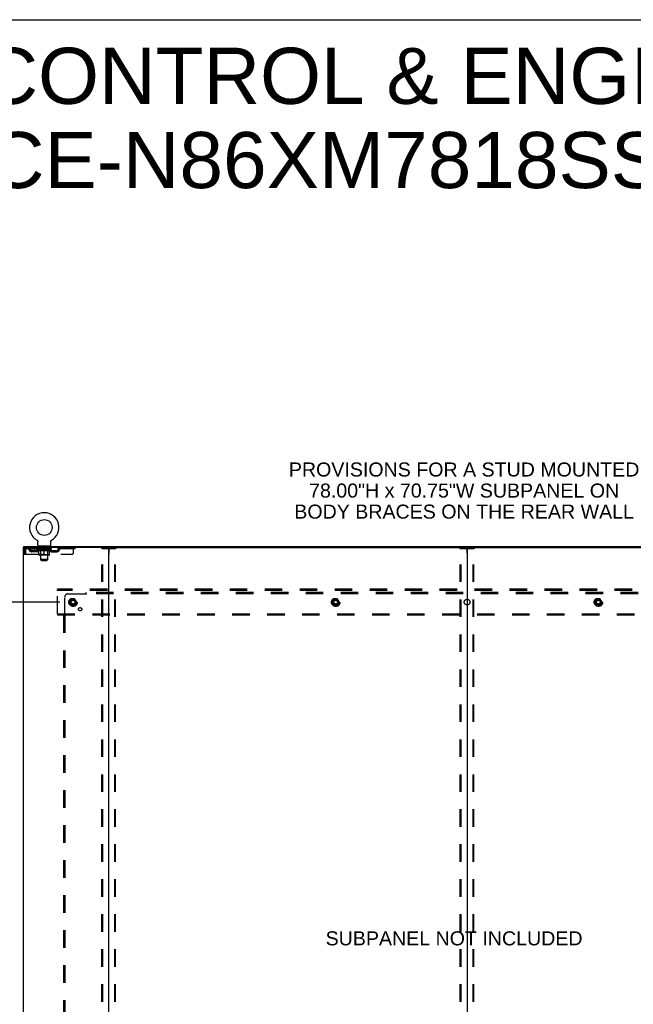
# Model space of a CAD drawing. Header units: inches. Extents: x 0 to 278, y 0 to 180.
# Tile 66 of 67: x 189 to 243, y 94 to 180. Entities that reach past the tile are written whole.
import ezdxf

# ---------------------------------------------------------------- set-up
doc = ezdxf.new("R2010")
doc.units = ezdxf.units.IN
doc.header["$LTSCALE"] = 15.310625
doc.header["$MEASUREMENT"] = 0
doc.linetypes.add('DOT', pattern=[0.2, 0.1, -0.1])
doc.linetypes.add('HIDDEN', pattern=[0.2, 0.1, -0.1])
doc.layers.get('0').update_dxf_attribs({"linetype": 'CONTINUOUS'})
for name, color, linetype in [('DEFAULT_2', 8, 'HIDDEN'), ('DIMENSIONS', 7, 'CONTINUOUS'), ('SUBPANEL', 7, 'CONTINUOUS'), ('WITNESSMARKS', 7, 'CONTINUOUS')]:
    doc.layers.add(name, color=color, linetype=linetype)
doc.styles.get("Standard").update_dxf_attribs({"font": 'arial.ttf'})
doc.dimstyles.new('DIMSTYLE_1', dxfattribs={"dimtxt": 1.228125, "dimasz": 1.6375, "dimexe": 0.09, "dimexo": 0.07, "dimgap": 0.0375, "dimtad": 0, "dimtih": 1, "dimtoh": 1, "dimzin": 4, "dimdsep": 46, "dimtxsty": 'Standard', "dimblk": '_FILLED', "dimblk1": '_FILLED', "dimblk2": '_FILLED', "dimcen": 0.09, "dimadec": 3, "dimazin": 1, "dimtfac": 1, "dimtdec": 3, "dimtofl": 0, "dimtmove": 0, "dimatfit": 3, "dimldrblk": '_FILLED', "dimfxl": 0, "dimtolj": 1, "dimtzin": 4, "dimarcsym": 0})

# ---------------------------------------------------------------- blocks, each defined once
blk = doc.blocks.new('_FILLED')
at = {"color": 0, "linetype": 'ByBlock'}
blk.add_solid([(0, 0), (-1, 0.2), (-1, -0.2)], dxfattribs=at)
blk = doc.blocks.new('*D4')
at = {"layer": 'DIMENSIONS', "color": 2, "linetype": 'Continuous'}
for p, q in [((192.925, 129.147), (181.572, 129.147)), ((183.046, 129.147), (183.046, 94.858)), ((183.046, 52.897), (183.046, 92.402)), ((192.925, 52.897), (181.572, 52.897))]:
    blk.add_line(p, q, dxfattribs=at)
at = {"layer": 'DIMENSIONS', "color": 2, "linetype": 'Continuous', "xscale": 1.6375, "yscale": 1.6375, "zscale": 1.6375}
for p, rotation in [((183.046, 129.147), 90), ((183.046, 52.897), 270)]:
    blk.add_blockref('_FILLED', p, dxfattribs=dict(at, rotation=rotation))
at = {"layer": 'DIMENSIONS', "color": 2, "linetype": 'Continuous', "insert": (183.046, 94.244), "char_height": 1.2281, "width": 4.29159, "attachment_point": 2, "line_spacing_factor": 0.9}
blk.add_mtext('76.25', dxfattribs=at)

msp = doc.modelspace()

# ---------------------------------------------------------------- linework, layer by layer
at = {"color": 7, "linetype": 'Continuous'}
for p, q in [((0, 180.125), (278.375, 180.125)), ((190.915, 134.56), (190.915, 134.56)), ((190.915, 134.56), (190.919, 134.558)), ((190.917, 134.559), (190.916, 134.56)), ((190.919, 134.558), (190.923, 134.555)), ((190.923, 134.555), (190.928, 134.552)), ((190.927, 134.552), (190.932, 134.549)), ((190.932, 134.549), (190.936, 134.546)), ((190.935, 134.546), (190.939, 134.543)), ((190.939, 134.543), (190.943, 134.539)), ((190.943, 134.539), (190.947, 134.535)), ((190.947, 134.536), (190.95, 134.532)), ((190.95, 134.532), (190.954, 134.528)), ((190.953, 134.528), (190.957, 134.524)), ((190.957, 134.524), (190.96, 134.52)), ((190.96, 134.52), (190.963, 134.516)), ((190.963, 134.516), (190.966, 134.512)), ((190.965, 134.512), (190.968, 134.507)), ((190.968, 134.507), (190.971, 134.503)), ((190.971, 134.503), (190.973, 134.498)), ((190.973, 134.498), (190.975, 134.494)), ((190.975, 134.494), (190.977, 134.489)), ((190.977, 134.489), (190.979, 134.484)), ((190.979, 134.484), (190.981, 134.479)), ((190.981, 134.48), (190.982, 134.475)), ((190.982, 134.475), (190.983, 134.47)), ((190.983, 134.47), (190.984, 134.465)), ((190.984, 134.465), (190.985, 134.46)), ((190.985, 134.46), (190.986, 134.455)), ((190.986, 134.455), (190.987, 134.45)), ((190.987, 134.44), (190.988, 134.435)), ((192.113, 134.45), (192.114, 134.455)), ((192.113, 134.445), (192.113, 134.45)), ((192.114, 134.455), (192.115, 134.46)), ((192.115, 134.46), (192.116, 134.465)), ((192.116, 134.465), (192.117, 134.47)), ((192.117, 134.47), (192.118, 134.475)), ((192.118, 134.475), (192.12, 134.48)), ((192.12, 134.479), (192.121, 134.484)), ((192.121, 134.484), (192.123, 134.489)), ((192.123, 134.489), (192.125, 134.494)), ((192.125, 134.494), (192.127, 134.498)), ((192.127, 134.498), (192.129, 134.503)), ((192.129, 134.503), (192.132, 134.507)), ((192.132, 134.507), (192.135, 134.512)), ((192.134, 134.512), (192.137, 134.516)), ((192.137, 134.516), (192.14, 134.52)), ((192.14, 134.52), (192.143, 134.524)), ((192.143, 134.524), (192.147, 134.528)), ((192.146, 134.528), (192.15, 134.532)), ((192.15, 134.532), (192.153, 134.536)), ((192.153, 134.535), (192.157, 134.539)), ((192.157, 134.539), (192.161, 134.543)), ((192.161, 134.543), (192.165, 134.546)), ((192.164, 134.546), (192.169, 134.549)), ((192.168, 134.549), (192.173, 134.552)), ((192.172, 134.552), (192.177, 134.555)), ((192.177, 134.555), (192.181, 134.558)), ((192.177, 134.555), (192.178, 134.556)), ((192.181, 134.558), (192.185, 134.56)), ((192.184, 134.56), (192.183, 134.559)), ((189.748, 133.918), (189.748, 134.022)), ((189.786, 133.918), (189.757, 133.918)), ((190.988, 134.121), (190.988, 134.435)), ((191.05, 134.052), (191.05, 134.022)), ((192.05, 134.052), (191.05, 134.052)), ((192.05, 134.052), (192.05, 134.022)), ((192.113, 134.121), (192.113, 134.435)), ((197.156, 133.918), (259.986, 133.918)), ((228.571, 133.878), (228.571, 48.166))]:
    msp.add_line(p, q, dxfattribs=at)
at = {"color": 3, "linetype": 'Continuous'}
for p, q in [((189.696, 133.918), (189.696, 48.126)), ((189.757, 133.918), (189.696, 133.918)), ((189.748, 134.022), (267.394, 134.022)), ((197.156, 133.918), (189.786, 133.918)), ((197.196, 48.166), (197.196, 133.878))]:
    msp.add_line(p, q, dxfattribs=at)
at = {"color": 7, "linetype": 'Continuous'}
for points in [[(190.987, 134.45), (190.987, 134.445), (190.987, 134.44)], [(192.113, 134.435), (192.113, 134.44), (192.113, 134.445)], [(192.113, 134.435), (192.113, 134.44), (192.113, 134.445)]]:
    msp.add_lwpolyline(points, dxfattribs=at)
msp.add_circle((191.55, 135.68), 0.688, dxfattribs=at)
for centre, radius, start, end in [((191.55, 135.68), 1.288, 299.50527, 240.49473), ((191.057, 134.121), 0.069, 180, 265), ((192.044, 134.121), 0.069, 275, 360), ((197.236, 133.878), 0.04, 90, 180), ((228.531, 133.878), 0.04, 0, 90), ((228.611, 133.878), 0.04, 90, 180)]:
    msp.add_arc(centre, radius, start, end, dxfattribs=at)
at = {"color": 3, "linetype": 'Continuous'}
msp.add_arc((197.156, 133.878), 0.04, 0, 90, dxfattribs=at)
at = {"layer": 'DEFAULT_2', "color": 8, "linetype": 'HIDDEN'}
for p, q in [((190.915, 134.56), (190.915, 134.56)), ((190.922, 134.556), (190.923, 134.555)), ((192.185, 134.56), (192.185, 134.56)), ((189.8, 133.751), (189.8, 133.356)), ((189.8, 133.751), (189.904, 133.751)), ((189.904, 133.751), (189.904, 133.356)), ((189.934, 133.356), (189.934, 133.751)), ((189.967, 133.918), (189.967, 133.814)), ((194.238, 133.814), (189.967, 133.814)), ((190.435, 133.563), (190.435, 133.667)), ((190.918, 133.667), (190.435, 133.667)), ((190.685, 133.563), (190.685, 133.667)), ((190.917, 133.767), (190.917, 133.814)), ((191.076, 133.656), (190.917, 133.767)), ((192.183, 133.767), (190.917, 133.767)), ((190.926, 133.807), (190.926, 133.814)), ((190.935, 133.804), (190.935, 133.807)), ((190.935, 133.804), (192.165, 133.804)), ((190.944, 133.804), (190.944, 133.807)), ((190.945, 133.804), (190.945, 133.807)), ((190.955, 133.807), (190.955, 133.814)), ((190.971, 133.804), (190.971, 133.807)), ((190.973, 133.804), (190.973, 133.807)), ((191.002, 133.807), (191.002, 133.814)), ((191.016, 133.804), (191.016, 133.807)), ((191.019, 133.804), (191.019, 133.807)), ((191.223, 133.807), (191.022, 133.807)), ((191.065, 133.807), (191.065, 133.814)), ((191.066, 133.804), (191.066, 133.807)), ((191.067, 133.804), (191.067, 133.807)), ((191.07, 133.804), (191.07, 133.807)), ((191.076, 133.656), (191.087, 133.656)), ((191.077, 133.804), (191.077, 133.807)), ((191.077, 133.804), (191.077, 133.807)), ((191.081, 133.804), (191.081, 133.807)), ((191.084, 133.804), (191.084, 133.808)), ((191.087, 133.293), (191.087, 133.699)), ((191.088, 133.804), (191.088, 133.807)), ((191.103, 133.804), (191.103, 133.807)), ((191.113, 133.814), (191.113, 133.918)), ((191.121, 133.804), (191.121, 133.81)), ((191.121, 133.804), (191.121, 133.807)), ((191.141, 133.804), (191.141, 133.807)), ((191.143, 133.807), (191.143, 133.814)), ((191.147, 134.052), (191.147, 134.022)), ((191.153, 133.804), (191.153, 133.807)), ((191.157, 133.804), (191.157, 133.807)), ((191.166, 133.804), (191.166, 133.807)), ((191.177, 133.804), (191.177, 133.811)), ((191.185, 133.962), (191.185, 134.042)), ((191.193, 133.804), (191.193, 133.807)), ((191.255, 133.952), (191.195, 133.952)), ((191.196, 133.804), (191.196, 133.807)), ((191.223, 133.804), (191.223, 133.807)), ((191.29, 133.807), (191.228, 133.807)), ((191.229, 133.656), (191.409, 133.656)), ((191.233, 133.807), (191.233, 133.814)), ((191.237, 133.296), (191.237, 133.764)), ((191.24, 133.804), (191.24, 133.807)), ((191.245, 133.804), (191.245, 133.807)), ((191.25, 132.871), (191.25, 133.942)), ((191.251, 133.804), (191.251, 133.813)), ((191.255, 133.804), (191.255, 133.807)), ((191.266, 133.804), (191.266, 133.807)), ((191.29, 133.804), (191.29, 133.807)), ((191.365, 133.807), (191.306, 133.807)), ((191.326, 133.804), (191.326, 133.807)), ((191.333, 133.807), (191.333, 133.814)), ((191.337, 133.804), (191.337, 133.807)), ((191.34, 133.804), (191.34, 133.813)), ((191.342, 133.804), (191.342, 133.807)), ((191.35, 133.804), (191.35, 133.808)), ((191.365, 133.804), (191.365, 133.807)), ((191.445, 133.807), (191.391, 133.807)), ((191.404, 133.804), (191.404, 133.807)), ((191.436, 133.807), (191.513, 133.812)), ((191.44, 133.807), (191.44, 133.814)), ((191.441, 133.814), (191.44, 133.814)), ((191.441, 133.807), (191.441, 133.814)), ((191.441, 133.804), (191.441, 133.807)), ((191.444, 133.804), (191.444, 133.808)), ((191.446, 133.804), (191.446, 133.807)), ((191.446, 133.804), (191.446, 133.807)), ((191.481, 133.807), (191.545, 133.807)), ((191.487, 133.804), (191.487, 133.807)), ((191.492, 133.807), (191.492, 133.811)), ((191.513, 133.807), (191.513, 133.812)), ((191.529, 133.804), (191.529, 133.807)), ((191.547, 133.808), (191.547, 133.807)), ((191.547, 133.804), (191.547, 133.808)), ((191.547, 133.804), (191.547, 133.807)), ((191.55, 133.807), (191.55, 133.814)), ((191.55, 133.814), (191.664, 133.807)), ((191.55, 133.256), (191.55, 133.7)), ((191.553, 133.804), (191.553, 133.808)), ((191.553, 133.808), (191.553, 133.807)), ((191.553, 133.804), (191.553, 133.807)), ((191.571, 133.804), (191.571, 133.807)), ((191.571, 133.807), (191.619, 133.807)), ((191.614, 133.804), (191.614, 133.807)), ((191.654, 133.804), (191.654, 133.807)), ((191.655, 133.804), (191.655, 133.807)), ((191.655, 133.807), (191.709, 133.807)), ((191.656, 133.804), (191.656, 133.808)), ((191.659, 133.807), (191.659, 133.814)), ((191.659, 133.814), (191.66, 133.814)), ((191.659, 133.804), (191.659, 133.807)), ((191.66, 133.807), (191.66, 133.814)), ((191.691, 133.656), (191.871, 133.656)), ((191.696, 133.804), (191.696, 133.807)), ((191.735, 133.804), (191.735, 133.807)), ((191.735, 133.807), (191.794, 133.807)), ((191.75, 133.804), (191.75, 133.808)), ((191.758, 133.804), (191.758, 133.807)), ((191.761, 133.804), (191.761, 133.813)), ((191.763, 133.804), (191.763, 133.807)), ((191.767, 133.807), (191.767, 133.814)), ((191.774, 133.804), (191.774, 133.807)), ((191.81, 133.804), (191.81, 133.807)), ((191.81, 133.807), (191.872, 133.807)), ((191.834, 133.804), (191.834, 133.807)), ((191.905, 133.952), (191.845, 133.952)), ((191.845, 133.804), (191.845, 133.807)), ((191.849, 133.804), (191.849, 133.813)), ((191.85, 132.871), (191.85, 133.942)), ((191.855, 133.804), (191.855, 133.807)), ((191.86, 133.804), (191.86, 133.807)), ((191.863, 133.296), (191.863, 133.764)), ((191.867, 133.807), (191.867, 133.814)), ((191.877, 133.804), (191.877, 133.807)), ((191.877, 133.807), (192.078, 133.807)), ((191.904, 133.804), (191.904, 133.807)), ((191.907, 133.804), (191.907, 133.807)), ((191.915, 133.962), (191.915, 134.042)), ((191.923, 133.804), (191.923, 133.811)), ((191.934, 133.804), (191.934, 133.807)), ((191.943, 133.804), (191.943, 133.807)), ((191.947, 133.804), (191.947, 133.807)), ((191.953, 134.052), (191.953, 134.022)), ((191.957, 133.807), (191.957, 133.814)), ((191.959, 133.804), (191.959, 133.807)), ((191.979, 133.804), (191.979, 133.81)), ((191.979, 133.804), (191.979, 133.807)), ((191.988, 133.814), (191.988, 133.918)), ((191.997, 133.804), (191.997, 133.807)), ((192.012, 133.804), (192.012, 133.807)), ((192.014, 133.293), (192.014, 133.699)), ((192.014, 133.656), (192.024, 133.656)), ((192.016, 133.804), (192.016, 133.808)), ((192.019, 133.804), (192.019, 133.807)), ((192.023, 133.804), (192.023, 133.807)), ((192.023, 133.804), (192.023, 133.807)), ((192.024, 133.656), (192.183, 133.767)), ((192.03, 133.804), (192.03, 133.807)), ((192.033, 133.804), (192.033, 133.807)), ((192.034, 133.804), (192.034, 133.807)), ((192.035, 133.807), (192.035, 133.814)), ((192.081, 133.804), (192.081, 133.807)), ((192.084, 133.804), (192.084, 133.807)), ((192.098, 133.807), (192.098, 133.814)), ((192.127, 133.804), (192.127, 133.807)), ((192.129, 133.804), (192.129, 133.807)), ((192.145, 133.807), (192.145, 133.814)), ((192.155, 133.804), (192.155, 133.807)), ((192.156, 133.804), (192.156, 133.807)), ((192.165, 133.804), (192.165, 133.807)), ((192.174, 133.807), (192.174, 133.814)), ((192.182, 133.667), (192.665, 133.667)), ((192.183, 133.767), (192.183, 133.814)), ((192.415, 133.563), (192.415, 133.667)), ((192.665, 133.563), (192.665, 133.667)), ((193.138, 133.918), (193.138, 133.814)), ((194.113, 133.481), (194.113, 133.918)), ((194.238, 133.918), (194.238, 133.814)), ((196.592, 48.24), (196.592, 133.805)), ((196.613, 133.835), (197.779, 133.835)), ((196.666, 48.24), (196.666, 133.805)), ((197.726, 48.24), (197.726, 133.805)), ((197.8, 48.24), (197.8, 133.805)), ((227.967, 48.24), (227.967, 133.805)), ((227.988, 133.835), (229.154, 133.835)), ((228.041, 48.24), (228.041, 133.805)), ((229.101, 48.24), (229.101, 133.805)), ((229.175, 48.24), (229.175, 133.805)), ((189.8, 133.356), (189.904, 133.356)), ((189.934, 133.356), (193.988, 133.356)), ((190.918, 133.563), (190.435, 133.563)), ((191.976, 133.256), (191.124, 133.256)), ((191.237, 133.296), (191.197, 133.256)), ((191.863, 133.296), (191.237, 133.296)), ((191.319, 132.802), (191.25, 132.871)), ((191.85, 132.871), (191.25, 132.871)), ((191.319, 132.802), (191.781, 132.802)), ((191.781, 132.802), (191.85, 132.871)), ((191.863, 133.296), (191.903, 133.256)), ((192.182, 133.563), (192.665, 133.563)), ((192.696, 130.168), (192.696, 130.272)), ((264.446, 130.272), (192.696, 130.272)), ((192.696, 128.126), (192.696, 130.168)), ((264.446, 130.168), (192.696, 130.168)), ((193.908, 129.42), (193.753, 129.152)), ((194.225, 129.425), (193.917, 129.425)), ((194.389, 129.152), (194.234, 129.42)), ((216.908, 129.42), (216.753, 129.152)), ((217.225, 129.425), (216.917, 129.425)), ((217.389, 129.152), (217.234, 129.42)), ((239.908, 129.42), (239.753, 129.152)), ((240.225, 129.425), (239.917, 129.425)), ((240.389, 129.152), (240.234, 129.42)), ((193.753, 129.142), (193.908, 128.875)), ((194.225, 128.87), (193.917, 128.87)), ((194.234, 128.875), (194.389, 129.142)), ((216.753, 129.142), (216.908, 128.875)), ((217.225, 128.87), (216.917, 128.87)), ((217.234, 128.875), (217.389, 129.142)), ((239.753, 129.142), (239.908, 128.875)), ((240.225, 128.87), (239.917, 128.87)), ((240.234, 128.875), (240.389, 129.142)), ((192.696, 128.126), (192.696, 128.022)), ((192.696, 128.126), (264.446, 128.126)), ((192.696, 128.022), (264.446, 128.022))]:
    msp.add_line(p, q, dxfattribs=at)
for points in [[(189.967, 133.918), (189.965, 133.917), (189.962, 133.914), (189.96, 133.909), (189.958, 133.902), (189.955, 133.892), (189.953, 133.882), (189.951, 133.869), (189.948, 133.855), (189.946, 133.84), (189.943, 133.824), (189.941, 133.806), (189.939, 133.788), (189.936, 133.77), (189.934, 133.751)], [(189.967, 133.814), (189.965, 133.814), (189.962, 133.812), (189.96, 133.811), (189.958, 133.808), (189.955, 133.804), (189.953, 133.8), (189.951, 133.796), (189.948, 133.79), (189.946, 133.785), (189.943, 133.778), (189.941, 133.772), (189.939, 133.765), (189.936, 133.758), (189.934, 133.751)], [(191.236, 133.656), (191.212, 133.66), (191.187, 133.666), (191.162, 133.673), (191.137, 133.68), (191.112, 133.689), (191.087, 133.699)], [(191.087, 133.698), (191.111, 133.689), (191.135, 133.68), (191.159, 133.673), (191.182, 133.666), (191.206, 133.66), (191.229, 133.656)], [(191.55, 133.7), (191.524, 133.689), (191.498, 133.681), (191.473, 133.673), (191.448, 133.666), (191.424, 133.66), (191.399, 133.656)], [(191.409, 133.656), (191.432, 133.66), (191.455, 133.666), (191.479, 133.673), (191.502, 133.68), (191.526, 133.688), (191.55, 133.698)], [(191.701, 133.656), (191.676, 133.66), (191.651, 133.666), (191.626, 133.673), (191.601, 133.681), (191.576, 133.69), (191.55, 133.7)], [(191.55, 133.698), (191.574, 133.688), (191.598, 133.68), (191.622, 133.672), (191.645, 133.666), (191.668, 133.66), (191.691, 133.656)], [(192.014, 133.699), (191.988, 133.689), (191.962, 133.68), (191.937, 133.673), (191.913, 133.666), (191.888, 133.66), (191.864, 133.656)], [(191.871, 133.656), (191.895, 133.66), (191.918, 133.666), (191.942, 133.673), (191.965, 133.68), (191.989, 133.689), (192.014, 133.698)], [(196.592, 133.805), (196.593, 133.813), (196.595, 133.82), (196.598, 133.826), (196.603, 133.831), (196.608, 133.833), (196.613, 133.835)], [(196.687, 133.835), (196.681, 133.833), (196.676, 133.831), (196.672, 133.826), (196.669, 133.82), (196.667, 133.813), (196.666, 133.805)], [(197.726, 133.805), (197.726, 133.813), (197.724, 133.82), (197.72, 133.826), (197.716, 133.831), (197.711, 133.833), (197.705, 133.835)], [(197.779, 133.835), (197.784, 133.833), (197.789, 133.831), (197.794, 133.826), (197.797, 133.82), (197.799, 133.813), (197.8, 133.805)], [(227.967, 133.805), (227.968, 133.813), (227.97, 133.82), (227.973, 133.826), (227.978, 133.831), (227.983, 133.833), (227.988, 133.835)], [(228.062, 133.835), (228.056, 133.833), (228.051, 133.831), (228.047, 133.826), (228.044, 133.82), (228.042, 133.813), (228.041, 133.805)], [(229.101, 133.805), (229.101, 133.813), (229.099, 133.82), (229.095, 133.826), (229.091, 133.831), (229.086, 133.833), (229.08, 133.835)], [(229.154, 133.835), (229.159, 133.833), (229.164, 133.831), (229.169, 133.826), (229.172, 133.82), (229.174, 133.813), (229.175, 133.805)]]:
    msp.add_lwpolyline(points, dxfattribs=at)
for centre, radius in [((194.071, 129.147), 0.372), ((194.071, 129.147), 0.356), ((194.071, 129.147), 0.312), ((194.071, 129.147), 0.204), ((194.071, 129.147), 0.188), ((194.071, 129.147), 0.183), ((194.071, 129.147), 0.165), ((217.071, 129.147), 0.372), ((217.071, 129.147), 0.356), ((217.071, 129.147), 0.312), ((217.071, 129.147), 0.204), ((217.071, 129.147), 0.188), ((217.071, 129.147), 0.183), ((217.071, 129.147), 0.165), ((240.071, 129.147), 0.372), ((240.071, 129.147), 0.356), ((240.071, 129.147), 0.312), ((240.071, 129.147), 0.204), ((240.071, 129.147), 0.188), ((240.071, 129.147), 0.183), ((240.071, 129.147), 0.165)]:
    msp.add_circle(centre, radius, dxfattribs=at)
at = {"layer": 'DEFAULT_2', "color": 8, "linetype": 'DOT'}
for centre in [(194.071, 129.147), (217.071, 129.147), (240.071, 129.147)]:
    msp.add_circle(centre, 0.17, dxfattribs=at)
at = {"layer": 'DEFAULT_2', "color": 8, "linetype": 'HIDDEN'}
for centre, radius, start, end in [((189.967, 133.751), 0.167, 90, 180), ((189.967, 133.751), 0.063, 90, 180), ((190.146, 133.751), 0.167, 8.07163, 90), ((190.147, 133.752), 0.0625, 7.98631, 90), ((190.435, 133.792), 0.229, 187.98631, 270), ((190.435, 133.792), 0.125, 188.07163, 270), ((190.918, 133.792), 0.125, 270, 351.92837), ((190.918, 133.792), 0.229, 270, 352.01369), ((191.208, 133.751), 0.167, 90, 171.92837), ((191.057, 134.121), 0.069, 265, 270), ((191.207, 133.752), 0.0625, 90, 172.01369), ((191.175, 134.042), 0.01, 0, 90), ((191.195, 133.962), 0.01, 180, 270), ((191.197, 133.764), 0.0398, 0, 90), ((191.24, 133.942), 0.01, 0, 90), ((191.86, 133.942), 0.01, 90, 180), ((191.903, 133.764), 0.0398, 90, 180), ((191.893, 133.751), 0.167, 8.07163, 90), ((191.893, 133.752), 0.0625, 7.98631, 90), ((191.905, 133.962), 0.01, 270, 360), ((191.925, 134.042), 0.01, 90, 180), ((192.182, 133.792), 0.229, 187.98631, 270), ((192.044, 134.121), 0.069, 270, 275), ((192.182, 133.792), 0.125, 188.07163, 270), ((192.665, 133.792), 0.125, 270, 351.92837), ((192.665, 133.792), 0.229, 270, 352.01369), ((192.954, 133.751), 0.167, 90, 171.92837), ((192.953, 133.752), 0.0625, 90, 172.01369), ((191.124, 133.293), 0.0371, 180, 270), ((191.976, 133.293), 0.0371, 270, 360), ((193.988, 133.481), 0.125, 270, 360), ((193.917, 129.415), 0.01, 90.01235, 149.98915), ((194.225, 129.415), 0.01, 30.01204, 89.98872), ((216.917, 129.415), 0.01, 90.01235, 149.98915), ((217.225, 129.415), 0.01, 30.01204, 89.98872), ((239.917, 129.415), 0.01, 90.01235, 149.98915), ((240.225, 129.415), 0.01, 30.01204, 89.98872), ((193.762, 129.147), 0.01, 150.01268, 209.98829), ((193.917, 128.88), 0.01, 210.01204, 269.98872), ((194.225, 128.88), 0.01, 270.01235, 329.98915), ((194.38, 129.147), 0.01, 330.01268, 29.98829), ((216.762, 129.147), 0.01, 150.01268, 209.98829), ((216.917, 128.88), 0.01, 210.01204, 269.98872), ((217.225, 128.88), 0.01, 270.01235, 329.98915), ((217.38, 129.147), 0.01, 330.01268, 29.98829), ((239.762, 129.147), 0.01, 150.01268, 209.98829), ((239.917, 128.88), 0.01, 210.01204, 269.98872), ((240.225, 128.88), 0.01, 270.01235, 329.98915), ((240.38, 129.147), 0.01, 330.01268, 29.98829)]:
    msp.add_arc(centre, radius, start, end, dxfattribs=at)
for centre, major_axis, ratio, start_param, end_param in [((191.55, 133.814), (0.633, 0.007), 0.05963, 2.96643, 3.140963), ((190.897, 133.802), (0.198, 0), 0.060556, 0.430652, 1.470503), ((191.55, 133.814), (0.633, 0), 0.060556, -3.141593, -2.96706), ((190.897, 133.795), (0.198, 0.002), 0.05963, 1.376596, 1.469874), ((191.55, 133.814), (0.633, 0.013), 0.05688, 2.791345, 2.965878), ((190.873, 133.802), (0.198, 0.002), 0.05963, 0.25549, 1.295341), ((190.941, 133.802), (0.198, -0.002), 0.05963, 0.605815, 1.645666), ((191.55, 133.814), (0.633, -0.007), 0.05963, -2.96643, -2.791898), ((190.941, 133.795), (0.198, 0), 0.060556, 1.551758, 1.645036), ((190.873, 133.795), (0.198, 0.004), 0.05688, 1.20151, 1.294789), ((190.942, 133.798), (0.164, 0.002), 0.05963, 1.065228, 1.614276), ((190.923, 133.798), (0.164, 0.003), 0.05688, 0.890143, 1.43919), ((190.98, 133.798), (0.164, 0), 0.060556, 1.240391, 1.789438), ((191.55, 133.814), (0.633, 0.019), 0.052395, 2.616403, 2.790936), ((190.869, 133.802), (0.198, 0.004), 0.05688, 0.080405, 1.120256), ((191.004, 133.802), (0.198, -0.004), 0.05688, 0.7809, 1.820751), ((191.55, 133.814), (0.633, -0.013), 0.05688, -2.791345, -2.616812), ((191.004, 133.795), (0.198, -0.002), 0.05963, 1.72692, 1.820198), ((190.869, 133.795), (0.198, 0.006), 0.052395, 1.026568, 1.119847), ((190.922, 133.798), (0.164, 0.005), 0.052395, 0.715201, 1.264248), ((191.036, 133.798), (0.164, -0.002), 0.05963, 1.415553, 1.9646), ((191.55, 133.814), (0.633, 0.025), 0.046319, 2.441654, 2.616187), ((191.083, 133.802), (0.198, -0.006), 0.052395, 0.955842, 1.995693), ((191.55, 133.814), (0.633, -0.019), 0.052395, -2.616403, -2.44187), ((190.886, 133.802), (0.198, 0.006), 0.052395, -0.094537, 0.945314), ((191.083, 133.795), (0.198, -0.004), 0.05688, 1.902006, 1.995284), ((190.886, 133.795), (0.198, 0.008), 0.046319, 0.851819, 0.945098), ((190.94, 133.798), (0.164, 0.006), 0.046319, 0.540452, 1.089499), ((191.107, 133.798), (0.164, -0.003), 0.05688, 1.590638, 2.139686), ((191.55, 133.814), (0.633, 0.029), 0.038841, 2.267123, 2.441656), ((191.176, 133.802), (0.198, -0.008), 0.046319, 1.130591, 2.170442), ((190.923, 133.802), (0.198, 0.008), 0.046319, -0.269286, 0.770565), ((191.55, 133.814), (0.633, -0.025), 0.046319, -2.441654, -2.267121), ((191.176, 133.795), (0.198, -0.006), 0.052395, 2.076947, 2.170226), ((190.923, 133.795), (0.198, 0.009), 0.038841, 0.677289, 0.770567), ((190.977, 133.798), (0.164, 0.008), 0.038841, 0.365921, 0.914969), ((191.192, 133.798), (0.164, -0.005), 0.052395, 1.76558, 2.314627), ((191.55, 133.814), (0.633, 0.033), 0.030195, 2.09281, 2.267343), ((191.281, 133.802), (0.198, -0.009), 0.038841, 1.305122, 2.344973), ((190.979, 133.802), (0.198, 0.009), 0.038841, -0.443817, 0.596034), ((191.55, 133.814), (0.633, -0.029), 0.038841, -2.267123, -2.092591), ((191.281, 133.795), (0.198, -0.008), 0.046319, 2.251696, 2.344975), ((190.979, 133.795), (0.198, 0.01), 0.030195, 0.502975, 0.596254), ((191.032, 133.798), (0.164, 0.009), 0.030195, 0.191608, 0.740655), ((191.287, 133.798), (0.164, -0.006), 0.046319, 1.940329, 2.489376), ((191.053, 133.802), (0.198, 0.01), 0.030195, -0.61813, 0.421721), ((191.55, 133.814), (0.633, 0.036), 0.020645, 1.918687, 2.09322), ((191.394, 133.802), (0.198, -0.01), 0.030195, 1.479435, 2.519286), ((191.55, 133.814), (0.633, -0.033), 0.030195, -2.09281, -1.918277), ((191.394, 133.795), (0.198, -0.009), 0.038841, 2.426227, 2.519505), ((191.053, 133.795), (0.198, 0.011), 0.020645, 0.328852, 0.422131), ((191.102, 133.798), (0.164, 0.009), 0.020645, 0.017485, 0.566532), ((191.391, 133.798), (0.164, -0.008), 0.038841, 2.11486, 2.663907), ((191.141, 133.802), (0.198, 0.011), 0.020645, -0.792253, 0.247598), ((191.55, 133.814), (0.633, 0.038), 0.010478, 1.744704, 1.919237), ((191.512, 133.802), (0.198, -0.011), 0.020645, 1.653558, 2.693409), ((191.55, 133.814), (0.633, -0.036), 0.020645, -1.918687, -1.744154), ((191.512, 133.795), (0.198, -0.01), 0.030195, 2.60054, 2.693819), ((191.141, 133.795), (0.198, 0.012), 0.010478, 0.154869, 0.248148), ((191.185, 133.798), (0.164, 0.01), 0.010478, 6.126688, 6.675735), ((191.499, 133.798), (0.164, -0.009), 0.030195, 2.289173, 2.83822), ((191.242, 133.802), (0.198, 0.012), 0.010478, -0.966236, -0.000846), ((191.631, 133.802), (0.198, -0.012), 0.010478, 1.827541, 2.867392), ((191.55, 133.814), (0.633, -0.038), 0.010478, -1.744704, -1.570171), ((191.631, 133.795), (0.198, -0.011), 0.020645, 2.774664, 2.867942), ((191.609, 133.798), (0.164, -0.009), 0.020645, 2.463296, 3.012344), ((191.469, 133.802), (0.198, 0.012), 0.010478, 0.274201, 1.314052), ((191.383, 133.798), (0.164, 0.01), 0.010478, -0.000298, 0.504314), ((191.353, 133.795), (0.198, 0.012), 0.010478, 0.192946, 0.399283), ((191.55, 133.814), (0.633, 0.038), 0.010478, -1.578586, -1.396888), ((191.747, 133.795), (0.198, -0.012), 0.010478, 2.948646, 3.041925), ((191.717, 133.798), (0.164, -0.01), 0.010478, 2.637279, 3.142076), ((191.588, 133.802), (0.198, 0.011), 0.020645, 0.448184, 1.488034), ((191.491, 133.798), (0.164, 0.009), 0.020645, 0.129249, 0.678296), ((191.469, 133.795), (0.198, 0.011), 0.020645, 0.273651, 0.366929), ((191.858, 133.802), (0.198, -0.012), 0.010478, -3.140747, -2.175357), ((191.55, 133.814), (0.633, 0.036), 0.020645, -1.397439, -1.222906), ((191.55, 133.814), (0.633, -0.038), 0.010478, 1.222355, 1.396888), ((191.706, 133.802), (0.198, 0.01), 0.030195, 0.622307, 1.662158), ((191.601, 133.798), (0.164, 0.009), 0.030195, 0.303372, 0.852419), ((191.915, 133.798), (0.164, -0.01), 0.010478, 2.749043, 3.29809), ((191.959, 133.802), (0.198, -0.011), 0.020645, 2.893995, 3.933846), ((191.588, 133.795), (0.198, 0.01), 0.030195, 0.447774, 0.541052), ((191.959, 133.795), (0.198, -0.012), 0.010478, 2.893445, 2.986723), ((191.819, 133.802), (0.198, 0.009), 0.038841, 0.79662, 1.836471), ((191.55, 133.814), (0.633, 0.033), 0.030195, -1.223315, -1.048783), ((191.55, 133.814), (0.633, -0.036), 0.020645, 1.048373, 1.222906), ((191.709, 133.798), (0.164, 0.008), 0.038841, 0.477686, 1.026733), ((191.998, 133.798), (0.164, -0.009), 0.020645, 2.57506, 3.124108), ((192.047, 133.802), (0.198, -0.01), 0.030195, 2.719872, 3.759723), ((191.924, 133.802), (0.198, 0.008), 0.046319, 0.971151, 2.011002), ((191.706, 133.795), (0.198, 0.009), 0.038841, 0.622087, 0.715366), ((192.047, 133.795), (0.198, -0.011), 0.020645, 2.719462, 2.812741), ((191.55, 133.814), (0.633, 0.029), 0.038841, -1.049002, -0.874469), ((191.55, 133.814), (0.633, -0.033), 0.030195, 0.87425, 1.048783), ((191.813, 133.798), (0.164, 0.006), 0.046319, 0.652216, 1.201263), ((192.017, 133.802), (0.198, 0.006), 0.052395, 1.1459, 2.185751), ((192.068, 133.798), (0.164, -0.009), 0.030195, 2.400937, 2.949985), ((192.121, 133.802), (0.198, -0.009), 0.038841, 2.545558, 3.585409), ((191.908, 133.798), (0.164, 0.005), 0.052395, 0.826965, 1.376012), ((191.819, 133.795), (0.198, 0.008), 0.046319, 0.796618, 0.889896), ((192.121, 133.795), (0.198, -0.01), 0.030195, 2.545339, 2.638617), ((192.096, 133.802), (0.198, 0.004), 0.05688, 1.320842, 2.360692), ((191.55, 133.814), (0.633, 0.025), 0.046319, -0.874471, -0.699939), ((191.55, 133.814), (0.633, -0.029), 0.038841, 0.699936, 0.874469), ((192.177, 133.802), (0.198, -0.008), 0.046319, 2.371028, 3.410879), ((192.123, 133.798), (0.164, -0.008), 0.038841, 2.226624, 2.775671), ((192.159, 133.802), (0.198, 0.002), 0.05963, 1.495927, 2.535778), ((191.993, 133.798), (0.164, 0.003), 0.05688, 1.001907, 1.550954), ((192.214, 133.802), (0.198, -0.006), 0.052395, 2.196279, 3.23613), ((192.16, 133.798), (0.164, -0.006), 0.046319, 2.052093, 2.601141), ((191.924, 133.795), (0.198, 0.006), 0.052395, 0.971367, 1.064645), ((192.203, 133.802), (0.198, 0), 0.060556, 1.671089, 2.71094), ((192.177, 133.795), (0.198, -0.009), 0.038841, 2.371026, 2.464304), ((192.231, 133.802), (0.198, -0.004), 0.05688, 2.021337, 3.061188), ((191.55, 133.814), (0.633, 0.019), 0.052395, -0.699723, -0.52519), ((191.55, 133.814), (0.633, -0.025), 0.046319, 0.525406, 0.699939), ((192.227, 133.802), (0.198, -0.002), 0.05963, 1.846251, 2.886102), ((192.064, 133.798), (0.164, 0.002), 0.05963, 1.176993, 1.72604), ((192.178, 133.798), (0.164, -0.005), 0.052395, 1.877344, 2.426392), ((192.12, 133.798), (0.164, 0), 0.060556, 1.352155, 1.901202), ((192.178, 133.798), (0.164, -0.003), 0.05688, 1.702402, 2.25145), ((192.158, 133.798), (0.164, -0.002), 0.05963, 1.527317, 2.076364), ((192.017, 133.795), (0.198, 0.004), 0.05688, 1.146309, 1.239587), ((192.214, 133.795), (0.198, -0.008), 0.046319, 2.196495, 2.289773), ((191.55, 133.814), (0.633, 0.013), 0.05688, -0.524781, -0.350248), ((191.55, 133.814), (0.633, -0.019), 0.052395, 0.350657, 0.52519), ((192.096, 133.795), (0.198, 0.002), 0.05963, 1.321394, 1.414673), ((192.231, 133.795), (0.198, -0.006), 0.052395, 2.021746, 2.115024), ((191.55, 133.814), (0.633, 0.007), 0.05963, -0.349695, -0.175162), ((191.55, 133.814), (0.633, -0.013), 0.05688, 0.175715, 0.350248), ((192.159, 133.795), (0.198, 0), 0.060556, 1.496556, 1.589835), ((192.227, 133.795), (0.198, -0.004), 0.05688, 1.846804, 1.940083), ((192.203, 133.795), (0.198, -0.002), 0.05963, 1.671719, 1.764997), ((191.55, 133.814), (0.633, 0), 0.060556, -0.174533, 0), ((191.55, 133.814), (0.633, -0.007), 0.05963, 0.000629, 0.175162)]:
    msp.add_ellipse(centre, major_axis=major_axis, ratio=ratio, start_param=start_param, end_param=end_param, dxfattribs=at)
at = {"layer": 'SUBPANEL', "color": 8, "linetype": 'HIDDEN'}
for p, q in [((193.352, 128.026), (193.352, 129.616)), ((193.602, 129.866), (195.192, 129.866)), ((195.21, 129.885), (195.203, 129.877)), ((195.227, 129.825), (195.227, 129.991)), ((261.915, 129.991), (195.227, 129.991)), ((261.915, 129.866), (195.227, 129.866)), ((199.352, 129.866), (199.352, 129.991)), ((193.227, 127.991), (193.227, 54.053)), ((193.227, 127.991), (193.393, 127.991)), ((193.352, 127.991), (193.352, 54.053)), ((193.352, 123.866), (193.227, 123.866))]:
    msp.add_line(p, q, dxfattribs=at)
for points in [[(195.203, 129.877), (195.201, 129.875), (195.199, 129.873), (195.197, 129.871), (195.195, 129.869), (195.193, 129.868), (195.192, 129.866)], [(195.202, 129.852), (195.2, 129.855), (195.198, 129.857), (195.197, 129.86), (195.195, 129.862), (195.193, 129.864), (195.192, 129.866)], [(195.227, 129.825), (195.225, 129.826), (195.223, 129.827), (195.222, 129.828), (195.22, 129.829), (195.218, 129.83), (195.217, 129.831), (195.215, 129.833), (195.213, 129.835), (195.212, 129.836), (195.21, 129.838), (195.209, 129.84), (195.207, 129.842), (195.206, 129.845), (195.204, 129.847), (195.202, 129.852)], [(195.227, 129.904), (195.225, 129.902), (195.224, 129.9), (195.222, 129.897), (195.22, 129.895), (195.219, 129.893), (195.217, 129.891), (195.215, 129.89), (195.214, 129.888), (195.212, 129.886), (195.21, 129.885)], [(193.314, 127.991), (193.316, 127.993), (193.319, 127.994), (193.321, 127.996), (193.323, 127.998), (193.325, 128), (193.327, 128.001), (193.329, 128.003), (193.33, 128.005), (193.332, 128.006), (193.334, 128.008), (193.339, 128.013)], [(193.339, 128.013), (193.341, 128.015), (193.343, 128.017), (193.345, 128.019), (193.347, 128.021), (193.349, 128.023), (193.351, 128.025), (193.352, 128.026)], [(193.371, 128.014), (193.366, 128.017), (193.363, 128.018), (193.361, 128.02), (193.358, 128.021), (193.356, 128.023), (193.354, 128.025), (193.352, 128.026)], [(193.393, 127.991), (193.392, 127.993), (193.392, 127.995), (193.391, 127.996), (193.39, 127.998), (193.388, 128), (193.387, 128.002), (193.385, 128.003), (193.384, 128.005), (193.382, 128.006), (193.38, 128.008), (193.378, 128.009), (193.376, 128.011), (193.373, 128.012), (193.371, 128.014)]]:
    msp.add_lwpolyline(points, dxfattribs=at)
for centre, radius in [((194.071, 129.147), 0.25), ((217.071, 129.147), 0.25), ((228.571, 129.147), 0.25), ((240.071, 129.147), 0.25), ((194.69, 128.528), 0.141)]:
    msp.add_circle(centre, radius, dxfattribs=at)
msp.add_arc((193.602, 129.616), 0.25, 90, 180, dxfattribs=at)
at = {"layer": 'WITNESSMARKS', "color": 40, "linetype": 'Continuous'}
for p, q in [((197.134, 133.793), (197.259, 133.793)), ((197.134, 133.731), (197.259, 133.731)), ((197.134, 133.668), (197.259, 133.668)), ((197.134, 133.606), (197.259, 133.606)), ((228.509, 133.793), (228.634, 133.793)), ((228.509, 133.731), (228.634, 133.731)), ((228.509, 133.668), (228.634, 133.668)), ((228.509, 133.606), (228.634, 133.606)), ((197.134, 133.543), (197.259, 133.543)), ((197.134, 133.418), (197.259, 133.418)), ((228.509, 133.481), (228.634, 133.481))]:
    msp.add_line(p, q, dxfattribs=at)

# ---------------------------------------------------------------- texts
at = {"layer": 'DIMENSIONS', "color": 2, "linetype": 'Continuous', "attachment_point": 2, "line_spacing_factor": 0.9}
for s, insert, char_height, width in [('SAGINAW CONTROL & ENGINEERING\\PSCE-N86XM7818SS', (213.883, 177.668), 4.9125, 124.07258), ('PROVISIONS FOR A STUD MOUNTED\\P78.00"H x 70.75"W SUBPANEL ON\\PBODY BRACES ON THE REAR WALL', (228.311, 141.37), 1.22812, 30.63008), ('SUBPANEL NOT INCLUDED', (227.431, 100.336), 1.22812, 22.4578)]:
    msp.add_mtext(s, dxfattribs=dict(at, insert=insert, char_height=char_height, width=width))

# ---------------------------------------------------------------- dimensions: what is measured, and where the dimension line sits
at = {"layer": 'DIMENSIONS', "color": 2, "linetype": 'Continuous'}
dim = msp.add_linear_dim(base=(183.046, 129.147), p1=(192.995, 52.897), p2=(192.995, 129.147), angle=90, dimstyle='DIMSTYLE_1', dxfattribs=at)
dim.commit()
dim.dimension.update_dxf_attribs({"geometry": '*D4', "text_midpoint": (183.05, 93.623), "dimtype": 160})

doc.saveas('drawing.dxf')
